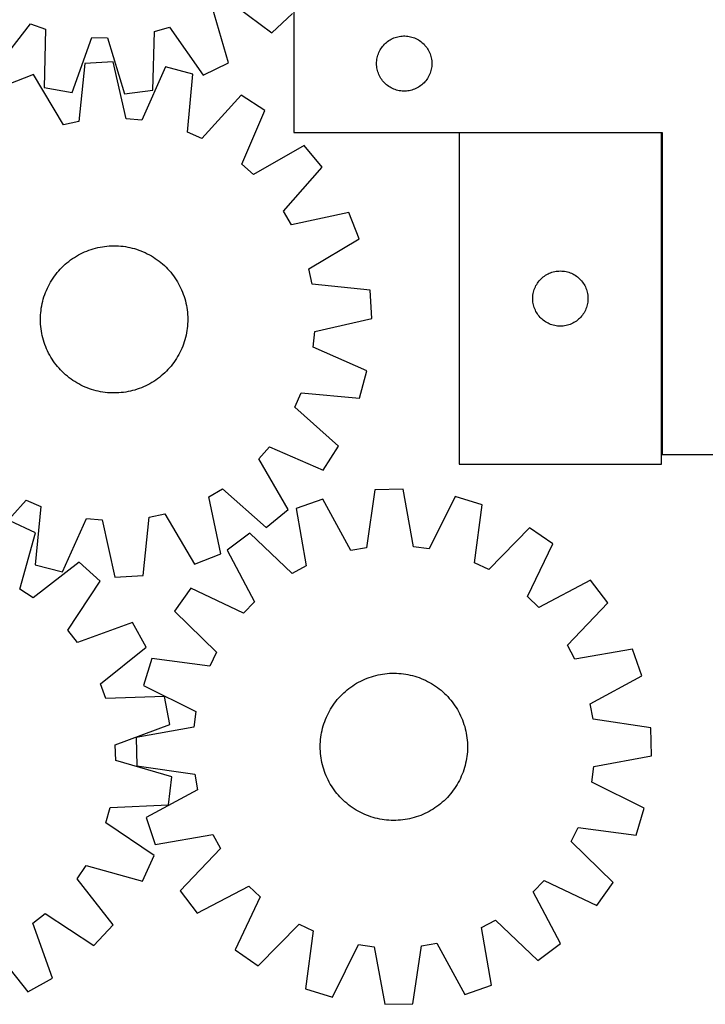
# Model space of a CAD drawing. Header units: millimetres. Extents: x 7 to 1493, y 7 to 2993.
# Tile 8 of 13: x 749 to 1121, y 2119 to 2654. Entities that reach past the tile are written whole.
import ezdxf

# ---------------------------------------------------------------- set-up
doc = ezdxf.new("R2010")
doc.units = ezdxf.units.MM
doc.layers.add('COMMON', color=5, linetype='CONTINUOUS', true_color=0x0000ff)
doc.layers.add('CUT', color=7, linetype='CONTINUOUS', true_color=0x000000)

msp = doc.modelspace()

# ---------------------------------------------------------------- linework, layer by layer
at = {"layer": 'COMMON'}
for p, q in [((1097.239012, 2592.809247), (987.239012, 2592.809247)), ((1097.339013, 2417.909247), (1097.339013, 2592.709246))]:
    msp.add_line(p, q, dxfattribs=at)
at = {"layer": 'CUT'}
for p, q in [((860.200962, 2666.182777), (885.550228, 2647.041475)), ((897.439013, 2667.909247), (897.439013, 2592.909247)), ((862.066597, 2630.824666), (853.145431, 2661.310524)), ((885.550228, 2647.041475), (896.687311, 2657.657309)), ((735.010412, 2626.882087), (754.430259, 2652.0186)), ((754.430259, 2652.0186), (762.519132, 2649.174394)), ((762.519132, 2649.174394), (761.933418, 2617.415432)), ((821.784714, 2647.75426), (830.000532, 2650.207769)), ((830.000532, 2650.207769), (848.194129, 2624.169955)), ((777.068022, 2614.645174), (787.769784, 2644.552481)), ((787.769784, 2644.552481), (796.341667, 2644.34708)), ((796.341667, 2644.34708), (805.598679, 2613.961516)), ((820.848599, 2616.003694), (821.784714, 2647.75426)), ((948.435798, 2642.406836), (949.065357, 2642.854403)), ((949.065357, 2642.854403), (949.717121, 2643.268967)), ((949.717121, 2643.268967), (950.389362, 2643.649429)), ((950.389362, 2643.649429), (951.080297, 2643.994781)), ((951.080297, 2643.994781), (951.788094, 2644.304107)), ((951.788094, 2644.304107), (952.510877, 2644.576586)), ((952.510877, 2644.576586), (953.246728, 2644.811495)), ((953.246728, 2644.811495), (953.993697, 2645.008213)), ((953.993697, 2645.008213), (954.749801, 2645.166217)), ((954.749801, 2645.166217), (955.513037, 2645.285087)), ((955.513037, 2645.285087), (956.281381, 2645.36451)), ((956.281381, 2645.36451), (957.052794, 2645.404274)), ((957.052794, 2645.404274), (957.825231, 2645.404274)), ((957.825231, 2645.404274), (958.596645, 2645.36451)), ((958.596645, 2645.36451), (959.364988, 2645.285087)), ((959.364988, 2645.285087), (960.128224, 2645.166217)), ((960.128224, 2645.166217), (960.884329, 2645.008213)), ((960.884329, 2645.008213), (961.631297, 2644.811495)), ((961.631297, 2644.811495), (962.367148, 2644.576586)), ((962.367148, 2644.576586), (963.089931, 2644.304107)), ((963.089931, 2644.304107), (963.797729, 2643.994781)), ((963.797729, 2643.994781), (964.488664, 2643.649429)), ((964.488664, 2643.649429), (965.160905, 2643.268967)), ((965.160905, 2643.268967), (965.812669, 2642.854403)), ((965.812669, 2642.854403), (966.442227, 2642.406836)), ((944.021706, 2637.115654), (944.384734, 2637.797468)), ((944.384734, 2637.797468), (944.782379, 2638.45969)), ((944.782379, 2638.45969), (945.213588, 2639.100564)), ((945.213588, 2639.100564), (945.677216, 2639.71839)), ((945.677216, 2639.71839), (946.172034, 2640.311529)), ((946.172034, 2640.311529), (946.69673, 2640.87841)), ((946.69673, 2640.87841), (947.249913, 2641.417528)), ((947.249913, 2641.417528), (947.830115, 2641.927454)), ((947.830115, 2641.927454), (948.435798, 2642.406836)), ((966.442227, 2642.406836), (967.04791, 2641.927454)), ((967.04791, 2641.927454), (967.628113, 2641.417528)), ((967.628113, 2641.417528), (968.181296, 2640.87841)), ((968.181296, 2640.87841), (968.705992, 2640.311529)), ((968.705992, 2640.311529), (969.20081, 2639.71839)), ((969.20081, 2639.71839), (969.664438, 2639.100564)), ((969.664438, 2639.100564), (970.095646, 2638.45969)), ((970.095646, 2638.45969), (970.493291, 2637.797468)), ((970.493291, 2637.797468), (970.856319, 2637.115654)), ((942.518515, 2631.951562), (942.617694, 2632.717606)), ((942.617694, 2632.717606), (942.756177, 2633.477528)), ((942.756177, 2633.477528), (942.933597, 2634.229314)), ((942.933597, 2634.229314), (943.149482, 2634.97097)), ((943.149482, 2634.97097), (943.40326, 2635.700529)), ((943.40326, 2635.700529), (943.694259, 2636.416056)), ((943.694259, 2636.416056), (944.021706, 2637.115654)), ((970.856319, 2637.115654), (971.183766, 2636.416056)), ((971.183766, 2636.416056), (971.474765, 2635.700529)), ((971.474765, 2635.700529), (971.728543, 2634.97097)), ((971.728543, 2634.97097), (971.944429, 2634.229314)), ((971.944429, 2634.229314), (972.121848, 2633.477528)), ((972.121848, 2633.477528), (972.260331, 2632.717606)), ((972.260331, 2632.717606), (972.359511, 2631.951562)), ((784.052713, 2630.519144), (780.743305, 2598.927649)), ((799.412694, 2631.414433), (784.052713, 2630.519144)), ((806.369977, 2600.421354), (799.412694, 2631.414433)), ((827.8122, 2628.597722), (814.902457, 2599.575088)), ((842.697069, 2624.702698), (827.8122, 2628.597722)), ((848.194129, 2624.169955), (862.066597, 2630.824666)), ((942.439013, 2630.409247), (942.458901, 2631.181429)), ((942.458901, 2629.637066), (942.439013, 2630.409247)), ((942.458901, 2631.181429), (942.518515, 2631.951562)), ((942.518515, 2628.866932), (942.458901, 2629.637066)), ((942.617694, 2628.100889), (942.518515, 2628.866932)), ((942.756177, 2627.340966), (942.617694, 2628.100889)), ((942.933597, 2626.589181), (942.756177, 2627.340966)), ((972.121848, 2627.340966), (971.944429, 2626.589181)), ((972.260331, 2628.100889), (972.121848, 2627.340966)), ((972.359511, 2628.866932), (972.260331, 2628.100889)), ((972.359511, 2631.951562), (972.419124, 2631.181429)), ((972.419124, 2629.637066), (972.359511, 2628.866932)), ((972.419124, 2631.181429), (972.439013, 2630.409247)), ((972.439013, 2630.409247), (972.419124, 2629.637066)), ((756.172766, 2624.422065), (741.841216, 2618.8241)), ((772.366924, 2597.095814), (756.172766, 2624.422065)), ((839.736451, 2593.076609), (842.697069, 2624.702698)), ((943.149482, 2625.847525), (942.933597, 2626.589181)), ((943.40326, 2625.117966), (943.149482, 2625.847525)), ((943.694259, 2624.402439), (943.40326, 2625.117966)), ((944.021706, 2623.70284), (943.694259, 2624.402439)), ((944.384734, 2623.021026), (944.021706, 2623.70284)), ((944.782379, 2622.358804), (944.384734, 2623.021026)), ((945.213588, 2621.717931), (944.782379, 2622.358804)), ((945.677216, 2621.100105), (945.213588, 2621.717931)), ((969.664438, 2621.717931), (969.20081, 2621.100105)), ((970.095646, 2622.358804), (969.664438, 2621.717931)), ((970.493291, 2623.021026), (970.095646, 2622.358804)), ((970.856319, 2623.70284), (970.493291, 2623.021026)), ((971.183766, 2624.402439), (970.856319, 2623.70284)), ((971.474765, 2625.117966), (971.183766, 2624.402439)), ((971.728543, 2625.847525), (971.474765, 2625.117966)), ((971.944429, 2626.589181), (971.728543, 2625.847525)), ((761.933418, 2617.415432), (777.068022, 2614.645174)), ((946.172034, 2620.506966), (945.677216, 2621.100105)), ((946.69673, 2619.940085), (946.172034, 2620.506966)), ((947.249913, 2619.400967), (946.69673, 2619.940085)), ((947.830115, 2618.891041), (947.249913, 2619.400967)), ((948.435798, 2618.411659), (947.830115, 2618.891041)), ((949.065357, 2617.964092), (948.435798, 2618.411659)), ((949.717121, 2617.549528), (949.065357, 2617.964092)), ((950.389362, 2617.169065), (949.717121, 2617.549528)), ((951.080297, 2616.823713), (950.389362, 2617.169065)), ((951.788094, 2616.514388), (951.080297, 2616.823713)), ((952.510877, 2616.241909), (951.788094, 2616.514388)), ((953.246728, 2616.006999), (952.510877, 2616.241909)), ((962.367148, 2616.241909), (961.631297, 2616.006999)), ((963.089931, 2616.514388), (962.367148, 2616.241909)), ((963.797729, 2616.823713), (963.089931, 2616.514388)), ((964.488664, 2617.169065), (963.797729, 2616.823713)), ((965.160905, 2617.549528), (964.488664, 2617.169065)), ((965.812669, 2617.964092), (965.160905, 2617.549528)), ((966.442227, 2618.411659), (965.812669, 2617.964092)), ((967.04791, 2618.891041), (966.442227, 2618.411659)), ((967.628113, 2619.400967), (967.04791, 2618.891041)), ((968.181296, 2619.940085), (967.628113, 2619.400967)), ((968.705992, 2620.506966), (968.181296, 2619.940085)), ((969.20081, 2621.100105), (968.705992, 2620.506966)), ((805.598679, 2613.961516), (820.848599, 2616.003694)), ((868.836193, 2613.247916), (847.589811, 2589.635081)), ((881.788917, 2604.94385), (868.836193, 2613.247916)), ((953.993697, 2615.810282), (953.246728, 2616.006999)), ((954.749801, 2615.652278), (953.993697, 2615.810282)), ((955.513037, 2615.533407), (954.749801, 2615.652278)), ((956.281381, 2615.453984), (955.513037, 2615.533407)), ((957.052794, 2615.41422), (956.281381, 2615.453984)), ((957.825231, 2615.41422), (957.052794, 2615.41422)), ((958.596645, 2615.453984), (957.825231, 2615.41422)), ((959.364988, 2615.533407), (958.596645, 2615.453984)), ((960.128224, 2615.652278), (959.364988, 2615.533407)), ((960.884329, 2615.810282), (960.128224, 2615.652278)), ((961.631297, 2616.006999), (960.884329, 2615.810282)), ((814.902457, 2599.575088), (806.369977, 2600.421354)), ((869.200202, 2575.780534), (881.788917, 2604.94385)), ((780.743305, 2598.927649), (772.366924, 2597.095814)), ((847.589811, 2589.635081), (839.736451, 2593.076609)), ((897.439013, 2592.909247), (1097.439013, 2592.909247)), ((1097.239012, 2592.709246), (987.239012, 2592.709246)), ((987.239012, 2592.709246), (987.239012, 2412.709246)), ((1097.239012, 2412.709246), (1097.239012, 2592.709246)), ((1097.439013, 2592.909247), (1097.439013, 2417.909247)), ((903.108979, 2585.972272), (875.605701, 2570.080625)), ((912.861653, 2574.072024), (903.108979, 2585.972272)), ((875.605701, 2570.080625), (869.200202, 2575.780534)), ((891.877114, 2550.226189), (912.861653, 2574.072024)), ((896.207736, 2542.825845), (891.877114, 2550.226189)), ((927.275697, 2549.44072), (896.207736, 2542.825845)), ((932.873662, 2535.10917), (927.275697, 2549.44072)), ((791.014472, 2530.423334), (792.244116, 2530.682143)), ((792.244116, 2530.682143), (793.481283, 2530.9022)), ((793.481283, 2530.9022), (794.724751, 2531.083289)), ((794.724751, 2531.083289), (795.973294, 2531.225229)), ((795.973294, 2531.225229), (797.22568, 2531.327883)), ((797.22568, 2531.327883), (798.480672, 2531.391147)), ((798.480672, 2531.391147), (799.737031, 2531.414959)), ((799.737031, 2531.414959), (800.993519, 2531.399297)), ((800.993519, 2531.399297), (802.248895, 2531.344175)), ((802.248895, 2531.344175), (803.50192, 2531.249648)), ((803.50192, 2531.249648), (804.751357, 2531.115809)), ((804.751357, 2531.115809), (805.995974, 2530.94279)), ((805.995974, 2530.94279), (807.234542, 2530.730763)), ((807.234542, 2530.730763), (808.46584, 2530.479935)), ((808.46584, 2530.479935), (809.68865, 2530.190556)), ((905.547411, 2518.915012), (932.873662, 2535.10917)), ((778.324268, 2525.118593), (779.393548, 2525.778629)), ((779.393548, 2525.778629), (780.483033, 2526.404752)), ((780.483033, 2526.404752), (781.591647, 2526.996345)), ((781.591647, 2526.996345), (782.718297, 2527.552823)), ((782.718297, 2527.552823), (783.861869, 2528.073637)), ((783.861869, 2528.073637), (785.021237, 2528.558275)), ((785.021237, 2528.558275), (786.195256, 2529.006256)), ((786.195256, 2529.006256), (787.382766, 2529.41714)), ((787.382766, 2529.41714), (788.582597, 2529.79052)), ((788.582597, 2529.79052), (789.793564, 2530.126028)), ((789.793564, 2530.126028), (791.014472, 2530.423334)), ((809.68865, 2530.190556), (810.901768, 2529.86291)), ((810.901768, 2529.86291), (812.103996, 2529.49732)), ((812.103996, 2529.49732), (813.294147, 2529.094148)), ((813.294147, 2529.094148), (814.471046, 2528.653792)), ((814.471046, 2528.653792), (815.633534, 2528.176685)), ((815.633534, 2528.176685), (816.780461, 2527.6633)), ((816.780461, 2527.6633), (817.910696, 2527.114141)), ((817.910696, 2527.114141), (819.023124, 2526.529753)), ((819.023124, 2526.529753), (820.116648, 2525.91071)), ((820.116648, 2525.91071), (821.190187, 2525.257624)), ((821.190187, 2525.257624), (822.242682, 2524.57114)), ((771.490907, 2519.607555), (772.390453, 2520.484952)), ((772.390453, 2520.484952), (773.317115, 2521.333659)), ((773.317115, 2521.333659), (774.269978, 2522.152841)), ((774.269978, 2522.152841), (775.248102, 2522.941688)), ((775.248102, 2522.941688), (776.250522, 2523.699423)), ((776.250522, 2523.699423), (777.276248, 2524.425297)), ((777.276248, 2524.425297), (778.324268, 2525.118593)), ((822.242682, 2524.57114), (823.273095, 2523.851935)), ((823.273095, 2523.851935), (824.280409, 2523.100719)), ((824.280409, 2523.100719), (825.263629, 2522.318233)), ((825.263629, 2522.318233), (826.221786, 2521.50525)), ((826.221786, 2521.50525), (827.153934, 2520.662571)), ((827.153934, 2520.662571), (828.059152, 2519.791028)), ((828.059152, 2519.791028), (828.936548, 2518.891482)), ((766.710795, 2513.791085), (767.43, 2514.821498)), ((767.43, 2514.821498), (768.181217, 2515.828812)), ((768.181217, 2515.828812), (768.963703, 2516.812032)), ((768.963703, 2516.812032), (769.776686, 2517.770189)), ((769.776686, 2517.770189), (770.619365, 2518.702337)), ((770.619365, 2518.702337), (771.490907, 2519.607555)), ((828.936548, 2518.891482), (829.785256, 2517.964821)), ((829.785256, 2517.964821), (830.604438, 2517.011958)), ((830.604438, 2517.011958), (831.393285, 2516.033833)), ((831.393285, 2516.033833), (832.15102, 2515.031414)), ((832.15102, 2515.031414), (832.876893, 2514.005688)), ((907.379246, 2510.538631), (905.547411, 2518.915012)), ((1032.33673, 2513.976225), (1032.929869, 2514.471043)), ((1032.929869, 2514.471043), (1033.547695, 2514.934671)), ((1033.547695, 2514.934671), (1034.188569, 2515.36588)), ((1034.188569, 2515.36588), (1034.850791, 2515.763525)), ((1034.850791, 2515.763525), (1035.532605, 2516.126553)), ((1035.532605, 2516.126553), (1036.232203, 2516.454)), ((1036.232203, 2516.454), (1036.94773, 2516.744999)), ((1036.94773, 2516.744999), (1037.677289, 2516.998777)), ((1037.677289, 2516.998777), (1038.418945, 2517.214662)), ((1038.418945, 2517.214662), (1039.170731, 2517.392082)), ((1039.170731, 2517.392082), (1039.930653, 2517.530565)), ((1039.930653, 2517.530565), (1040.696697, 2517.629744)), ((1040.696697, 2517.629744), (1041.46683, 2517.689358)), ((1041.46683, 2517.689358), (1042.239012, 2517.709246)), ((1042.239012, 2517.709246), (1043.011193, 2517.689358)), ((1043.011193, 2517.689358), (1043.781327, 2517.629744)), ((1043.781327, 2517.629744), (1044.54737, 2517.530565)), ((1044.54737, 2517.530565), (1045.307293, 2517.392082)), ((1045.307293, 2517.392082), (1046.059078, 2517.214662)), ((1046.059078, 2517.214662), (1046.800734, 2516.998777)), ((1046.800734, 2516.998777), (1047.530293, 2516.744999)), ((1047.530293, 2516.744999), (1048.24582, 2516.454)), ((1048.24582, 2516.454), (1048.945419, 2516.126553)), ((1048.945419, 2516.126553), (1049.627233, 2515.763525)), ((1049.627233, 2515.763525), (1050.289455, 2515.36588)), ((1050.289455, 2515.36588), (1050.930328, 2514.934671)), ((1050.930328, 2514.934671), (1051.548154, 2514.471043)), ((1051.548154, 2514.471043), (1052.141293, 2513.976225)), ((763.618636, 2508.328864), (764.167794, 2509.459099)), ((764.167794, 2509.459099), (764.752183, 2510.571527)), ((764.752183, 2510.571527), (765.371226, 2511.665051)), ((765.371226, 2511.665051), (766.024311, 2512.73859)), ((766.024311, 2512.73859), (766.710795, 2513.791085)), ((832.876893, 2514.005688), (833.57019, 2512.957667)), ((833.57019, 2512.957667), (834.230226, 2511.888387)), ((834.230226, 2511.888387), (834.856349, 2510.798903)), ((834.856349, 2510.798903), (835.447941, 2509.690289)), ((835.447941, 2509.690289), (836.00442, 2508.563639)), ((938.970741, 2507.229223), (907.379246, 2510.538631)), ((1028.653478, 2509.067962), (1028.99883, 2509.758897)), ((1028.99883, 2509.758897), (1029.379292, 2510.431138)), ((1029.379292, 2510.431138), (1029.793856, 2511.082902)), ((1029.793856, 2511.082902), (1030.241423, 2511.712461)), ((1030.241423, 2511.712461), (1030.720805, 2512.318144)), ((1030.720805, 2512.318144), (1031.230731, 2512.898346)), ((1031.230731, 2512.898346), (1031.769849, 2513.451529)), ((1031.769849, 2513.451529), (1032.33673, 2513.976225)), ((1052.141293, 2513.976225), (1052.708174, 2513.451529)), ((1052.708174, 2513.451529), (1053.247292, 2512.898346)), ((1053.247292, 2512.898346), (1053.757218, 2512.318144)), ((1053.757218, 2512.318144), (1054.2366, 2511.712461)), ((1054.2366, 2511.712461), (1054.684167, 2511.082902)), ((1054.684167, 2511.082902), (1055.098731, 2510.431138)), ((1055.098731, 2510.431138), (1055.479194, 2509.758897)), ((1055.479194, 2509.758897), (1055.824546, 2509.067962)), ((761.784615, 2503.652399), (762.187787, 2504.84255)), ((762.187787, 2504.84255), (762.628144, 2506.01945)), ((762.628144, 2506.01945), (763.10525, 2507.181937)), ((763.10525, 2507.181937), (763.618636, 2508.328864)), ((836.00442, 2508.563639), (836.525234, 2507.420066)), ((836.525234, 2507.420066), (837.009872, 2506.260699)), ((837.009872, 2506.260699), (837.457853, 2505.08668)), ((837.457853, 2505.08668), (837.868737, 2503.89917)), ((837.868737, 2503.89917), (838.242117, 2502.699339)), ((939.86603, 2491.869242), (938.970741, 2507.229223)), ((1027.243985, 2503.095465), (1027.283749, 2503.866878)), ((1027.283749, 2503.866878), (1027.363172, 2504.635222)), ((1027.363172, 2504.635222), (1027.482042, 2505.398458)), ((1027.482042, 2505.398458), (1027.640046, 2506.154562)), ((1027.640046, 2506.154562), (1027.836764, 2506.901531)), ((1027.836764, 2506.901531), (1028.071673, 2507.637382)), ((1028.071673, 2507.637382), (1028.344152, 2508.360165)), ((1028.344152, 2508.360165), (1028.653478, 2509.067962)), ((1055.824546, 2509.067962), (1056.133871, 2508.360165)), ((1056.133871, 2508.360165), (1056.40635, 2507.637382)), ((1056.40635, 2507.637382), (1056.64126, 2506.901531)), ((1056.64126, 2506.901531), (1056.837977, 2506.154562)), ((1056.837977, 2506.154562), (1056.995981, 2505.398458)), ((1056.995981, 2505.398458), (1057.114852, 2504.635222)), ((1057.114852, 2504.635222), (1057.194275, 2503.866878)), ((1057.194275, 2503.866878), (1057.234039, 2503.095465)), ((760.339145, 2497.544377), (760.551173, 2498.782946)), ((760.551173, 2498.782946), (760.802, 2500.014243)), ((760.802, 2500.014243), (761.09138, 2501.237054)), ((761.09138, 2501.237054), (761.419026, 2502.450171)), ((761.419026, 2502.450171), (761.784615, 2503.652399)), ((838.242117, 2502.699339), (838.577625, 2501.488372)), ((838.577625, 2501.488372), (838.874931, 2500.267464)), ((838.874931, 2500.267464), (839.13374, 2499.03782)), ((839.13374, 2499.03782), (839.353797, 2497.800653)), ((1027.243985, 2502.323028), (1027.243985, 2503.095465)), ((1027.283749, 2501.551614), (1027.243985, 2502.323028)), ((1027.363172, 2500.783271), (1027.283749, 2501.551614)), ((1027.482042, 2500.020035), (1027.363172, 2500.783271)), ((1027.640046, 2499.26393), (1027.482042, 2500.020035)), ((1027.836764, 2498.516962), (1027.640046, 2499.26393)), ((1028.071673, 2497.781111), (1027.836764, 2498.516962)), ((1056.64126, 2498.516962), (1056.40635, 2497.781111)), ((1056.837977, 2499.26393), (1056.64126, 2498.516962)), ((1056.995981, 2500.020035), (1056.837977, 2499.26393)), ((1057.114852, 2500.783271), (1056.995981, 2500.020035)), ((1057.194275, 2501.551614), (1057.114852, 2500.783271)), ((1057.234039, 2502.323028), (1057.194275, 2501.551614)), ((1057.234039, 2503.095465), (1057.234039, 2502.323028)), ((759.882639, 2492.541922), (759.937761, 2493.797298)), ((759.937761, 2493.797298), (760.032288, 2495.050323)), ((760.032288, 2495.050323), (760.166127, 2496.29976)), ((760.166127, 2496.29976), (760.339145, 2497.544377)), ((839.353797, 2497.800653), (839.534886, 2496.557184)), ((839.534886, 2496.557184), (839.676826, 2495.308641)), ((839.676826, 2495.308641), (839.779479, 2494.056256)), ((839.779479, 2494.056256), (839.842743, 2492.801264)), ((1028.344152, 2497.058328), (1028.071673, 2497.781111)), ((1028.653478, 2496.35053), (1028.344152, 2497.058328)), ((1028.99883, 2495.659595), (1028.653478, 2496.35053)), ((1029.379292, 2494.987354), (1028.99883, 2495.659595)), ((1029.793856, 2494.335591), (1029.379292, 2494.987354)), ((1030.241423, 2493.706032), (1029.793856, 2494.335591)), ((1030.720805, 2493.100349), (1030.241423, 2493.706032)), ((1031.230731, 2492.520146), (1030.720805, 2493.100349)), ((1053.757218, 2493.100349), (1053.247292, 2492.520146)), ((1054.2366, 2493.706032), (1053.757218, 2493.100349)), ((1054.684167, 2494.335591), (1054.2366, 2493.706032)), ((1055.098731, 2494.987354), (1054.684167, 2494.335591)), ((1055.479194, 2495.659595), (1055.098731, 2494.987354)), ((1055.824546, 2496.35053), (1055.479194, 2495.659595)), ((1056.133871, 2497.058328), (1055.824546, 2496.35053)), ((1056.40635, 2497.781111), (1056.133871, 2497.058328)), ((759.866977, 2491.285435), (759.882639, 2492.541922)), ((759.890789, 2490.029075), (759.866977, 2491.285435)), ((759.954053, 2488.774083), (759.890789, 2490.029075)), ((760.056706, 2487.521698), (759.954053, 2488.774083)), ((839.701245, 2487.780016), (839.567406, 2486.530579)), ((839.795772, 2489.033041), (839.701245, 2487.780016)), ((839.850894, 2490.288417), (839.795772, 2489.033041)), ((839.842743, 2492.801264), (839.866556, 2491.544904)), ((839.866556, 2491.544904), (839.850894, 2490.288417)), ((908.872951, 2484.911958), (939.86603, 2491.869242)), ((1031.769849, 2491.966964), (1031.230731, 2492.520146)), ((1032.33673, 2491.442267), (1031.769849, 2491.966964)), ((1032.929869, 2490.947449), (1032.33673, 2491.442267)), ((1033.547695, 2490.483821), (1032.929869, 2490.947449)), ((1034.188569, 2490.052613), (1033.547695, 2490.483821)), ((1034.850791, 2489.654968), (1034.188569, 2490.052613)), ((1035.532605, 2489.29194), (1034.850791, 2489.654968)), ((1036.232203, 2488.964493), (1035.532605, 2489.29194)), ((1036.94773, 2488.673494), (1036.232203, 2488.964493)), ((1037.677289, 2488.419716), (1036.94773, 2488.673494)), ((1038.418945, 2488.20383), (1037.677289, 2488.419716)), ((1039.170731, 2488.026411), (1038.418945, 2488.20383)), ((1039.930653, 2487.887928), (1039.170731, 2488.026411)), ((1040.696697, 2487.788748), (1039.930653, 2487.887928)), ((1041.46683, 2487.729135), (1040.696697, 2487.788748)), ((1042.239012, 2487.709246), (1041.46683, 2487.729135)), ((1043.011193, 2487.729135), (1042.239012, 2487.709246)), ((1043.781327, 2487.788748), (1043.011193, 2487.729135)), ((1044.54737, 2487.887928), (1043.781327, 2487.788748)), ((1045.307293, 2488.026411), (1044.54737, 2487.887928)), ((1046.059078, 2488.20383), (1045.307293, 2488.026411)), ((1046.800734, 2488.419716), (1046.059078, 2488.20383)), ((1047.530293, 2488.673494), (1046.800734, 2488.419716)), ((1048.24582, 2488.964493), (1047.530293, 2488.673494)), ((1048.945419, 2489.29194), (1048.24582, 2488.964493)), ((1049.627233, 2489.654968), (1048.945419, 2489.29194)), ((1050.289455, 2490.052613), (1049.627233, 2489.654968)), ((1050.930328, 2490.483821), (1050.289455, 2490.052613)), ((1051.548154, 2490.947449), (1050.930328, 2490.483821)), ((1052.141293, 2491.442267), (1051.548154, 2490.947449)), ((1052.708174, 2491.966964), (1052.141293, 2491.442267)), ((1053.247292, 2492.520146), (1052.708174, 2491.966964)), ((760.198647, 2486.273155), (760.056706, 2487.521698)), ((760.379736, 2485.029686), (760.198647, 2486.273155)), ((760.599793, 2483.792519), (760.379736, 2485.029686)), ((760.858602, 2482.562875), (760.599793, 2483.792519)), ((761.155907, 2481.341967), (760.858602, 2482.562875)), ((838.931532, 2482.816096), (838.642153, 2481.593285)), ((839.18236, 2484.047393), (838.931532, 2482.816096)), ((839.394387, 2485.285962), (839.18236, 2484.047393)), ((839.567406, 2486.530579), (839.394387, 2485.285962)), ((908.026685, 2476.379479), (908.872951, 2484.911958)), ((761.491416, 2480.131), (761.155907, 2481.341967)), ((761.864796, 2478.931169), (761.491416, 2480.131)), ((762.27568, 2477.743659), (761.864796, 2478.931169)), ((762.723661, 2476.56964), (762.27568, 2477.743659)), ((837.545745, 2477.987789), (837.105389, 2476.810889)), ((837.948917, 2479.17794), (837.545745, 2477.987789)), ((838.314507, 2480.380168), (837.948917, 2479.17794)), ((838.642153, 2481.593285), (838.314507, 2480.380168)), ((763.208298, 2475.410273), (762.723661, 2476.56964)), ((763.729113, 2474.2667), (763.208298, 2475.410273)), ((764.285591, 2473.14005), (763.729113, 2474.2667)), ((764.877184, 2472.031436), (764.285591, 2473.14005)), ((765.503307, 2470.941952), (764.877184, 2472.031436)), ((834.981349, 2472.258812), (834.362307, 2471.165288)), ((835.565738, 2473.37124), (834.981349, 2472.258812)), ((836.114897, 2474.501475), (835.565738, 2473.37124)), ((836.628282, 2475.648402), (836.114897, 2474.501475)), ((837.105389, 2476.810889), (836.628282, 2475.648402)), ((937.049319, 2463.469736), (908.026685, 2476.379479)), ((766.163342, 2469.872672), (765.503307, 2470.941952)), ((766.856639, 2468.824651), (766.163342, 2469.872672)), ((767.582513, 2467.798925), (766.856639, 2468.824651)), ((768.340248, 2466.796506), (767.582513, 2467.798925)), ((769.129095, 2465.818381), (768.340248, 2466.796506)), ((831.552316, 2467.001527), (830.76983, 2466.018307)), ((832.303532, 2468.008841), (831.552316, 2467.001527)), ((833.022737, 2469.039254), (832.303532, 2468.008841)), ((833.709221, 2470.091749), (833.022737, 2469.039254)), ((834.362307, 2471.165288), (833.709221, 2470.091749)), ((769.948277, 2464.865518), (769.129095, 2465.818381)), ((770.796984, 2463.938857), (769.948277, 2464.865518)), ((771.67438, 2463.039311), (770.796984, 2463.938857)), ((772.579599, 2462.167768), (771.67438, 2463.039311)), ((773.511746, 2461.325089), (772.579599, 2462.167768)), ((774.469903, 2460.512106), (773.511746, 2461.325089)), ((826.416417, 2461.49668), (825.463554, 2460.677498)), ((827.343079, 2462.345387), (826.416417, 2461.49668)), ((828.242625, 2463.222784), (827.343079, 2462.345387)), ((829.114168, 2464.128002), (828.242625, 2463.222784)), ((829.956847, 2465.06015), (829.114168, 2464.128002)), ((830.76983, 2466.018307), (829.956847, 2465.06015)), ((933.154294, 2448.584866), (937.049319, 2463.469736)), ((775.453124, 2459.72962), (774.469903, 2460.512106)), ((776.460438, 2458.978404), (775.453124, 2459.72962)), ((777.490851, 2458.259199), (776.460438, 2458.978404)), ((778.543346, 2457.572715), (777.490851, 2458.259199)), ((779.616885, 2456.919629), (778.543346, 2457.572715)), ((780.710408, 2456.300586), (779.616885, 2456.919629)), ((781.822837, 2455.716198), (780.710408, 2456.300586)), ((782.953072, 2455.167039), (781.822837, 2455.716198)), ((818.141886, 2455.833994), (817.015236, 2455.277516)), ((819.2505, 2456.425587), (818.141886, 2455.833994)), ((820.339984, 2457.05171), (819.2505, 2456.425587)), ((821.409264, 2457.711746), (820.339984, 2457.05171)), ((822.457284, 2458.405042), (821.409264, 2457.711746)), ((823.483011, 2459.130916), (822.457284, 2458.405042)), ((824.48543, 2459.888651), (823.483011, 2459.130916)), ((825.463554, 2460.677498), (824.48543, 2459.888651)), ((784.099999, 2454.653654), (782.953072, 2455.167039)), ((785.262486, 2454.176547), (784.099999, 2454.653654)), ((786.439386, 2453.736191), (785.262486, 2454.176547)), ((787.629537, 2453.333019), (786.439386, 2453.736191)), ((788.831764, 2452.967429), (787.629537, 2453.333019)), ((790.044882, 2452.639783), (788.831764, 2452.967429)), ((791.267693, 2452.350404), (790.044882, 2452.639783)), ((792.49899, 2452.099576), (791.267693, 2452.350404)), ((793.737558, 2451.887549), (792.49899, 2452.099576)), ((794.982175, 2451.71453), (793.737558, 2451.887549)), ((796.231613, 2451.580691), (794.982175, 2451.71453)), ((797.484638, 2451.486164), (796.231613, 2451.580691)), ((798.740014, 2451.431042), (797.484638, 2451.486164)), ((799.996501, 2451.41538), (798.740014, 2451.431042)), ((801.252861, 2451.439192), (799.996501, 2451.41538)), ((802.507853, 2451.502456), (801.252861, 2451.439192)), ((803.760238, 2451.60511), (802.507853, 2451.502456)), ((805.008781, 2451.74705), (803.760238, 2451.60511)), ((806.25225, 2451.928139), (805.008781, 2451.74705)), ((807.489417, 2452.148196), (806.25225, 2451.928139)), ((808.719061, 2452.407005), (807.489417, 2452.148196)), ((809.939969, 2452.704311), (808.719061, 2452.407005)), ((811.150936, 2453.039819), (809.939969, 2452.704311)), ((812.350766, 2453.413199), (811.150936, 2453.039819)), ((813.538277, 2453.824083), (812.350766, 2453.413199)), ((814.712296, 2454.272064), (813.538277, 2453.824083)), ((815.871663, 2454.756702), (814.712296, 2454.272064)), ((817.015236, 2455.277516), (815.871663, 2454.756702)), ((898.086678, 2443.692125), (901.528206, 2451.545485)), ((901.528206, 2451.545485), (933.154294, 2448.584866)), ((921.699513, 2422.445742), (898.086678, 2443.692125)), ((878.532222, 2415.676235), (884.23213, 2422.081734)), ((884.23213, 2422.081734), (913.395447, 2409.493019)), ((913.395447, 2409.493019), (921.699513, 2422.445742)), ((894.423869, 2388.172957), (878.532222, 2415.676235)), ((1097.439013, 2417.909247), (1197.439013, 2417.909247)), ((987.239012, 2412.709246), (1097.239012, 2412.709246)), ((851.277442, 2395.0742), (858.677786, 2399.404822)), ((858.677786, 2399.404822), (882.523621, 2378.420283)), ((941.412758, 2398.784816), (936.877603, 2367.345874)), ((956.795934, 2399.082246), (941.412758, 2398.784816)), ((962.542974, 2367.842108), (956.795934, 2399.082246)), ((730.897339, 2369.582423), (752.143722, 2393.195258)), ((752.143722, 2393.195258), (759.997082, 2389.75373)), ((857.892317, 2364.006239), (851.277442, 2395.0742)), ((913.316842, 2393.776295), (898.778484, 2388.739759)), ((928.436336, 2365.84109), (913.316842, 2393.776295)), ((985.064457, 2395.163518), (971.0361, 2366.664747)), ((999.786637, 2390.692728), (985.064457, 2395.163518)), ((759.997082, 2389.75373), (757.036463, 2358.127641)), ((882.523621, 2378.420283), (894.423869, 2388.172957)), ((898.778484, 2388.739759), (904.180462, 2357.438108)), ((995.598663, 2359.205657), (999.786637, 2390.692728)), ((757.214809, 2375.435345), (743.249107, 2381.892103)), ((771.921332, 2354.232617), (784.831076, 2383.255251)), ((784.831076, 2383.255251), (793.363555, 2382.408985)), ((793.363555, 2382.408985), (800.320839, 2351.415906)), ((815.680819, 2352.311195), (818.990228, 2383.90269)), ((818.990228, 2383.90269), (827.366609, 2385.734525)), ((827.366609, 2385.734525), (843.560767, 2358.408274)), ((748.728084, 2344.825702), (757.214809, 2375.435345)), ((1025.460646, 2378.230342), (1003.312281, 2355.4614)), ((1038.080721, 2369.428964), (1025.460646, 2378.230342)), ((873.605397, 2375.294256), (861.334972, 2366.011627)), ((896.617343, 2353.398479), (873.605397, 2375.294256)), ((861.334972, 2366.011627), (876.145301, 2337.911291)), ((936.877603, 2367.345874), (928.436336, 2365.84109)), ((971.0361, 2366.664747), (962.542974, 2367.842108)), ((1024.367681, 2340.777135), (1038.080721, 2369.428964)), ((780.926684, 2359.554137), (755.85219, 2340.054278)), ((792.213608, 2349.097756), (780.926684, 2359.554137)), ((843.560767, 2358.408274), (857.892317, 2364.006239)), ((757.036463, 2358.127641), (771.921332, 2354.232617)), ((904.180462, 2357.438108), (896.617343, 2353.398479)), ((1003.312281, 2355.4614), (995.598663, 2359.205657)), ((774.683353, 2322.608798), (792.213608, 2349.097756)), ((800.320839, 2351.415906), (815.680819, 2352.311195)), ((1058.647066, 2349.642825), (1030.546729, 2334.832496)), ((1067.929695, 2337.3724), (1058.647066, 2349.642825)), ((755.85219, 2340.054278), (748.728084, 2344.825702)), ((841.548833, 2345.445282), (832.747456, 2332.825207)), ((870.200662, 2331.732243), (841.548833, 2345.445282)), ((876.145301, 2337.911291), (870.200662, 2331.732243)), ((1030.546729, 2334.832496), (1024.367681, 2340.777135)), ((832.747456, 2332.825207), (855.516397, 2310.676843)), ((1046.033918, 2314.360454), (1067.929695, 2337.3724)), ((779.98433, 2315.869434), (774.683353, 2322.608798)), ((809.857378, 2326.666457), (779.98433, 2315.869434)), ((817.360682, 2313.233997), (809.857378, 2326.666457)), ((792.50288, 2293.458647), (817.360682, 2313.233997)), ((1050.073547, 2306.797335), (1046.033918, 2314.360454)), ((1081.375198, 2312.199314), (1050.073547, 2306.797335)), ((1086.411734, 2297.660956), (1081.375198, 2312.199314)), ((820.285069, 2307.151198), (815.814279, 2292.429018)), ((851.77214, 2302.963224), (820.285069, 2307.151198)), ((855.516397, 2310.676843), (851.77214, 2302.963224)), ((933.797904, 2294.887929), (934.92868, 2295.435972)), ((934.92868, 2295.435972), (936.076113, 2295.948227)), ((936.076113, 2295.948227), (937.23907, 2296.424186)), ((937.23907, 2296.424186), (938.416404, 2296.863382)), ((938.416404, 2296.863382), (939.606952, 2297.26538)), ((939.606952, 2297.26538), (940.809539, 2297.629784)), ((940.809539, 2297.629784), (942.022979, 2297.956233)), ((942.022979, 2297.956233), (943.246075, 2298.244407)), ((943.246075, 2298.244407), (944.477619, 2298.49402)), ((944.477619, 2298.49402), (945.716396, 2298.704826)), ((945.716396, 2298.704826), (946.961183, 2298.876617)), ((946.961183, 2298.876617), (948.210751, 2299.009223)), ((948.210751, 2299.009223), (949.463869, 2299.102514)), ((949.463869, 2299.102514), (950.719299, 2299.156398)), ((950.719299, 2299.156398), (951.975801, 2299.170821)), ((951.975801, 2299.170821), (953.232137, 2299.14577)), ((953.232137, 2299.14577), (954.487066, 2299.081268)), ((954.487066, 2299.081268), (955.739349, 2298.97738)), ((955.739349, 2298.97738), (956.987752, 2298.834208)), ((956.987752, 2298.834208), (958.231041, 2298.651893)), ((958.231041, 2298.651893), (959.46799, 2298.430616)), ((959.46799, 2298.430616), (960.697378, 2298.170594)), ((960.697378, 2298.170594), (961.917992, 2297.872085)), ((961.917992, 2297.872085), (963.128628, 2297.535382)), ((963.128628, 2297.535382), (964.32809, 2297.160819)), ((964.32809, 2297.160819), (965.515195, 2296.748765)), ((965.515195, 2296.748765), (966.688771, 2296.299626)), ((966.688771, 2296.299626), (967.84766, 2295.813845)), ((967.84766, 2295.813845), (968.990719, 2295.291903)), ((968.990719, 2295.291903), (970.116819, 2294.734314)), ((1058.476529, 2282.541462), (1086.411734, 2297.660956)), ((795.461831, 2285.411039), (792.50288, 2293.458647)), ((815.814279, 2292.429018), (844.313051, 2278.400661)), ((925.481286, 2289.287236), (926.440244, 2290.099275)), ((926.440244, 2290.099275), (927.424236, 2290.88079)), ((927.424236, 2290.88079), (928.43229, 2291.631013)), ((928.43229, 2291.631013), (929.463412, 2292.349201)), ((929.463412, 2292.349201), (930.516584, 2293.034647)), ((930.516584, 2293.034647), (931.590767, 2293.686674)), ((931.590767, 2293.686674), (932.6849, 2294.304637)), ((932.6849, 2294.304637), (933.797904, 2294.887929)), ((970.116819, 2294.734314), (971.224849, 2294.141628)), ((971.224849, 2294.141628), (972.313716, 2293.514431)), ((972.313716, 2293.514431), (973.382344, 2292.853341)), ((973.382344, 2292.853341), (974.42968, 2292.159011)), ((974.42968, 2292.159011), (975.45469, 2291.432126)), ((975.45469, 2291.432126), (976.456362, 2290.673403)), ((976.456362, 2290.673403), (977.433707, 2289.883592)), ((977.433707, 2289.883592), (978.385762, 2289.063471)), ((827.209252, 2286.448338), (795.461831, 2285.411039)), ((830.194459, 2271.354661), (827.209252, 2286.448338)), ((920.304394, 2283.820923), (921.094205, 2284.798269)), ((921.094205, 2284.798269), (921.914326, 2285.750323)), ((921.914326, 2285.750323), (922.763948, 2286.676148)), ((922.763948, 2286.676148), (923.64223, 2287.574828)), ((923.64223, 2287.574828), (924.548308, 2288.445477)), ((924.548308, 2288.445477), (925.481286, 2289.287236)), ((978.385762, 2289.063471), (979.311587, 2288.21385)), ((979.311587, 2288.21385), (980.210267, 2287.335567)), ((980.210267, 2287.335567), (981.080916, 2286.429489)), ((981.080916, 2286.429489), (981.922675, 2285.496511)), ((981.922675, 2285.496511), (982.734713, 2284.537553)), ((982.734713, 2284.537553), (983.516229, 2283.553561)), ((916.836169, 2278.58941), (917.463366, 2279.678277)), ((917.463366, 2279.678277), (918.124456, 2280.746905)), ((918.124456, 2280.746905), (918.818786, 2281.794241)), ((918.818786, 2281.794241), (919.545671, 2282.819251)), ((919.545671, 2282.819251), (920.304394, 2283.820923)), ((983.516229, 2283.553561), (984.266452, 2282.545507)), ((984.266452, 2282.545507), (984.98464, 2281.514385)), ((984.98464, 2281.514385), (985.670086, 2280.461213)), ((985.670086, 2280.461213), (986.322112, 2279.387031)), ((986.322112, 2279.387031), (986.940076, 2278.292898)), ((1059.981313, 2274.100194), (1058.476529, 2282.541462)), ((844.313051, 2278.400661), (843.13569, 2269.907535)), ((914.229033, 2272.879756), (914.678172, 2274.053332)), ((914.678172, 2274.053332), (915.163952, 2275.212221)), ((915.163952, 2275.212221), (915.685894, 2276.35528)), ((915.685894, 2276.35528), (916.243483, 2277.48138)), ((916.243483, 2277.48138), (916.836169, 2278.58941)), ((986.940076, 2278.292898), (987.523368, 2277.179894)), ((987.523368, 2277.179894), (988.071411, 2276.049117)), ((988.071411, 2276.049117), (988.583665, 2274.901684)), ((988.583665, 2274.901684), (989.059625, 2273.738727)), ((989.059625, 2273.738727), (989.498821, 2272.561394)), ((1091.420255, 2269.565039), (1059.981313, 2274.100194)), ((800.442366, 2260.228669), (830.194459, 2271.354661)), ((843.13569, 2269.907535), (811.895551, 2264.160495)), ((912.807203, 2268.061939), (913.105712, 2269.282554)), ((913.105712, 2269.282554), (913.442415, 2270.493189)), ((913.442415, 2270.493189), (913.816978, 2271.692651)), ((913.816978, 2271.692651), (914.229033, 2272.879756)), ((989.498821, 2272.561394), (989.900819, 2271.370846)), ((989.900819, 2271.370846), (990.265223, 2270.168258)), ((990.265223, 2270.168258), (990.591672, 2268.954818)), ((990.591672, 2268.954818), (990.879846, 2267.731722)), ((1091.717685, 2254.181864), (1091.420255, 2269.565039)), ((811.895551, 2264.160495), (812.192981, 2248.777319)), ((911.896529, 2261.851627), (912.000417, 2263.10391)), ((912.000417, 2263.10391), (912.143589, 2264.352313)), ((912.143589, 2264.352313), (912.325904, 2265.595602)), ((912.325904, 2265.595602), (912.547181, 2266.832551)), ((912.547181, 2266.832551), (912.807203, 2268.061939)), ((990.879846, 2267.731722), (991.129458, 2266.500178)), ((991.129458, 2266.500178), (991.340264, 2265.261402)), ((991.340264, 2265.261402), (991.512055, 2264.016615)), ((991.512055, 2264.016615), (991.644662, 2262.767046)), ((800.769647, 2251.660574), (800.442366, 2260.228669)), ((911.806976, 2259.340362), (911.832027, 2260.596698)), ((911.821399, 2258.08386), (911.806976, 2259.340362)), ((911.875283, 2256.82843), (911.821399, 2258.08386)), ((911.832027, 2260.596698), (911.896529, 2261.851627)), ((991.644662, 2262.767046), (991.737953, 2261.513928)), ((991.781209, 2257.74566), (991.716707, 2256.490732)), ((991.737953, 2261.513928), (991.791837, 2260.258499)), ((991.80626, 2259.001996), (991.781209, 2257.74566)), ((991.791837, 2260.258499), (991.80626, 2259.001996)), ((911.968574, 2255.575313), (911.875283, 2256.82843)), ((912.101181, 2254.325744), (911.968574, 2255.575313)), ((912.272972, 2253.080957), (912.101181, 2254.325744)), ((912.483778, 2251.84218), (912.272972, 2253.080957)), ((991.287332, 2252.746756), (991.066055, 2251.509807)), ((991.469647, 2253.990046), (991.287332, 2252.746756)), ((991.612819, 2255.238448), (991.469647, 2253.990046)), ((991.716707, 2256.490732), (991.612819, 2255.238448)), ((1060.477546, 2248.434823), (1091.717685, 2254.181864)), ((831.283782, 2242.836611), (800.769647, 2251.660574)), ((812.192981, 2248.777319), (843.631924, 2244.242164)), ((912.733391, 2250.610636), (912.483778, 2251.84218)), ((913.021564, 2249.387541), (912.733391, 2250.610636)), ((913.348014, 2248.1741), (913.021564, 2249.387541)), ((913.712417, 2246.971513), (913.348014, 2248.1741)), ((914.114415, 2245.780965), (913.712417, 2246.971513)), ((990.170821, 2247.849169), (989.796258, 2246.649707)), ((990.507524, 2249.059805), (990.170821, 2247.849169)), ((990.806033, 2250.280419), (990.507524, 2249.059805)), ((991.066055, 2251.509807), (990.806033, 2250.280419)), ((1059.300185, 2239.941697), (1060.477546, 2248.434823)), ((829.45868, 2227.559191), (831.283782, 2242.836611)), ((843.631924, 2244.242164), (845.136707, 2235.800897)), ((914.553611, 2244.603631), (914.114415, 2245.780965)), ((915.029571, 2243.440674), (914.553611, 2244.603631)), ((915.541825, 2242.293241), (915.029571, 2243.440674)), ((916.089868, 2241.162465), (915.541825, 2242.293241)), ((987.927342, 2241.987078), (987.369753, 2240.860978)), ((988.449284, 2243.130137), (987.927342, 2241.987078)), ((988.935064, 2244.289026), (988.449284, 2243.130137)), ((989.384203, 2245.462602), (988.935064, 2244.289026)), ((989.796258, 2246.649707), (989.384203, 2245.462602)), ((916.67316, 2240.049461), (916.089868, 2241.162465)), ((917.291124, 2238.955328), (916.67316, 2240.049461)), ((917.94315, 2237.881145), (917.291124, 2238.955328)), ((918.628596, 2236.827973), (917.94315, 2237.881145)), ((919.346784, 2235.796851), (918.628596, 2236.827973)), ((984.79445, 2236.548117), (984.067565, 2235.523107)), ((985.48878, 2237.595453), (984.79445, 2236.548117)), ((986.14987, 2238.664082), (985.48878, 2237.595453)), ((986.777067, 2239.752948), (986.14987, 2238.664082)), ((987.369753, 2240.860978), (986.777067, 2239.752948)), ((1087.798957, 2225.913341), (1059.300185, 2239.941697)), ((845.136707, 2235.800897), (817.201503, 2220.681403)), ((920.097007, 2234.788797), (919.346784, 2235.796851)), ((920.878523, 2233.804805), (920.097007, 2234.788797)), ((921.690561, 2232.845847), (920.878523, 2233.804805)), ((922.53232, 2231.912869), (921.690561, 2232.845847)), ((923.402969, 2231.006791), (922.53232, 2231.912869)), ((924.30165, 2230.128509), (923.402969, 2231.006791)), ((980.849289, 2231.666211), (979.971006, 2230.76753)), ((981.69891, 2232.592035), (980.849289, 2231.666211)), ((982.519031, 2233.54409), (981.69891, 2232.592035)), ((983.308842, 2234.521435), (982.519031, 2233.54409)), ((984.067565, 2235.523107), (983.308842, 2234.521435)), ((795.388213, 2217.921768), (797.724637, 2226.171646)), ((797.724637, 2226.171646), (829.45868, 2227.559191)), ((925.227474, 2229.278888), (924.30165, 2230.128509)), ((926.179529, 2228.458767), (925.227474, 2229.278888)), ((927.156874, 2227.668955), (926.179529, 2228.458767)), ((928.158546, 2226.910232), (927.156874, 2227.668955)), ((929.183556, 2226.183347), (928.158546, 2226.910232)), ((930.230892, 2225.489017), (929.183556, 2226.183347)), ((974.149824, 2225.993157), (973.096652, 2225.307711)), ((975.180946, 2226.711346), (974.149824, 2225.993157)), ((976.189, 2227.461568), (975.180946, 2226.711346)), ((977.172992, 2228.243084), (976.189, 2227.461568)), ((978.13195, 2229.055122), (977.172992, 2228.243084)), ((979.064928, 2229.896881), (978.13195, 2229.055122)), ((979.971006, 2230.76753), (979.064928, 2229.896881)), ((1083.328167, 2211.191161), (1087.798957, 2225.913341)), ((817.201503, 2220.681403), (822.238038, 2206.143045)), ((931.299521, 2224.827927), (930.230892, 2225.489017)), ((932.388387, 2224.20073), (931.299521, 2224.827927)), ((933.496417, 2223.608045), (932.388387, 2224.20073)), ((934.622517, 2223.050455), (933.496417, 2223.608045)), ((935.765576, 2222.528513), (934.622517, 2223.050455)), ((936.924465, 2222.042733), (935.765576, 2222.528513)), ((938.098041, 2221.593594), (936.924465, 2222.042733)), ((939.285146, 2221.181539), (938.098041, 2221.593594)), ((940.484608, 2220.806976), (939.285146, 2221.181539)), ((941.695244, 2220.470273), (940.484608, 2220.806976)), ((942.915858, 2220.171764), (941.695244, 2220.470273)), ((961.590257, 2220.386125), (960.367161, 2220.097952)), ((962.803697, 2220.712575), (961.590257, 2220.386125)), ((964.006285, 2221.076978), (962.803697, 2220.712575)), ((965.196833, 2221.478976), (964.006285, 2221.076978)), ((966.374166, 2221.918172), (965.196833, 2221.478976)), ((967.537123, 2222.394132), (966.374166, 2221.918172)), ((968.684556, 2222.906386), (967.537123, 2222.394132)), ((969.815332, 2223.45443), (968.684556, 2222.906386)), ((970.928336, 2224.037721), (969.815332, 2223.45443)), ((972.02247, 2224.655685), (970.928336, 2224.037721)), ((973.096652, 2225.307711), (972.02247, 2224.655685)), ((821.682126, 2200.100294), (795.388213, 2217.921768)), ((944.145246, 2219.911742), (942.915858, 2220.171764)), ((945.382195, 2219.690465), (944.145246, 2219.911742)), ((946.625485, 2219.50815), (945.382195, 2219.690465)), ((947.873887, 2219.364978), (946.625485, 2219.50815)), ((949.126171, 2219.26109), (947.873887, 2219.364978)), ((950.381099, 2219.196589), (949.126171, 2219.26109)), ((951.637435, 2219.171537), (950.381099, 2219.196589)), ((952.893938, 2219.18596), (951.637435, 2219.171537)), ((954.149367, 2219.239844), (952.893938, 2219.18596)), ((955.402485, 2219.333135), (954.149367, 2219.239844)), ((956.652054, 2219.465742), (955.402485, 2219.333135)), ((957.896841, 2219.637533), (956.652054, 2219.465742)), ((959.135617, 2219.848339), (957.896841, 2219.637533)), ((960.367161, 2220.097952), (959.135617, 2219.848339)), ((1048.096839, 2207.665516), (1051.841096, 2215.379134)), ((1051.841096, 2215.379134), (1083.328167, 2211.191161)), ((822.238038, 2206.143045), (853.539689, 2211.545023)), ((853.539689, 2211.545023), (857.579319, 2203.981905)), ((1070.865781, 2185.517151), (1048.096839, 2207.665516)), ((815.225368, 2186.134592), (821.682126, 2200.100294)), ((857.579319, 2203.981905), (835.683541, 2180.969958)), ((779.844301, 2187.497211), (784.615725, 2194.621317)), ((784.615725, 2194.621317), (815.225368, 2186.134592)), ((799.34416, 2162.422717), (779.844301, 2187.497211)), ((844.96617, 2168.699533), (873.066507, 2183.509862)), ((873.066507, 2183.509862), (879.245555, 2177.565223)), ((1027.467935, 2180.431068), (1033.412574, 2186.610116)), ((1033.412574, 2186.610116), (1062.064403, 2172.897076)), ((1062.064403, 2172.897076), (1070.865781, 2185.517151)), ((835.683541, 2180.969958), (844.96617, 2168.699533)), ((879.245555, 2177.565223), (865.532515, 2148.913394)), ((1042.278264, 2152.330732), (1027.467935, 2180.431068)), ((755.659457, 2163.365071), (762.398821, 2168.666048)), ((762.398821, 2168.666048), (788.887779, 2151.135793)), ((766.45648, 2133.492023), (755.659457, 2163.365071)), ((788.887779, 2151.135793), (799.34416, 2162.422717)), ((878.15259, 2140.112017), (900.300955, 2162.880958)), ((900.300955, 2162.880958), (908.014573, 2159.136701)), ((999.432774, 2160.90425), (1006.995893, 2164.94388)), ((1006.995893, 2164.94388), (1030.007839, 2143.048102)), ((908.014573, 2159.136701), (903.8266, 2127.64963)), ((1004.834753, 2129.602599), (999.432774, 2160.90425)), ((733.24867, 2150.846521), (753.02402, 2125.988719)), ((918.54878, 2123.178841), (932.577136, 2151.677612)), ((932.577136, 2151.677612), (941.070262, 2150.500251)), ((962.200478, 2119.557542), (966.735633, 2150.996485)), ((966.735633, 2150.996485), (975.176901, 2152.501268)), ((975.176901, 2152.501268), (990.296395, 2124.566064)), ((1030.007839, 2143.048102), (1042.278264, 2152.330732)), ((865.532515, 2148.913394), (878.15259, 2140.112017)), ((941.070262, 2150.500251), (946.817303, 2119.260112)), ((753.02402, 2125.988719), (766.45648, 2133.492023)), ((990.296395, 2124.566064), (1004.834753, 2129.602599)), ((903.8266, 2127.64963), (918.54878, 2123.178841)), ((946.817303, 2119.260112), (962.200478, 2119.557542))]:
    msp.add_line(p, q, dxfattribs=at)

doc.saveas('drawing.dxf')
